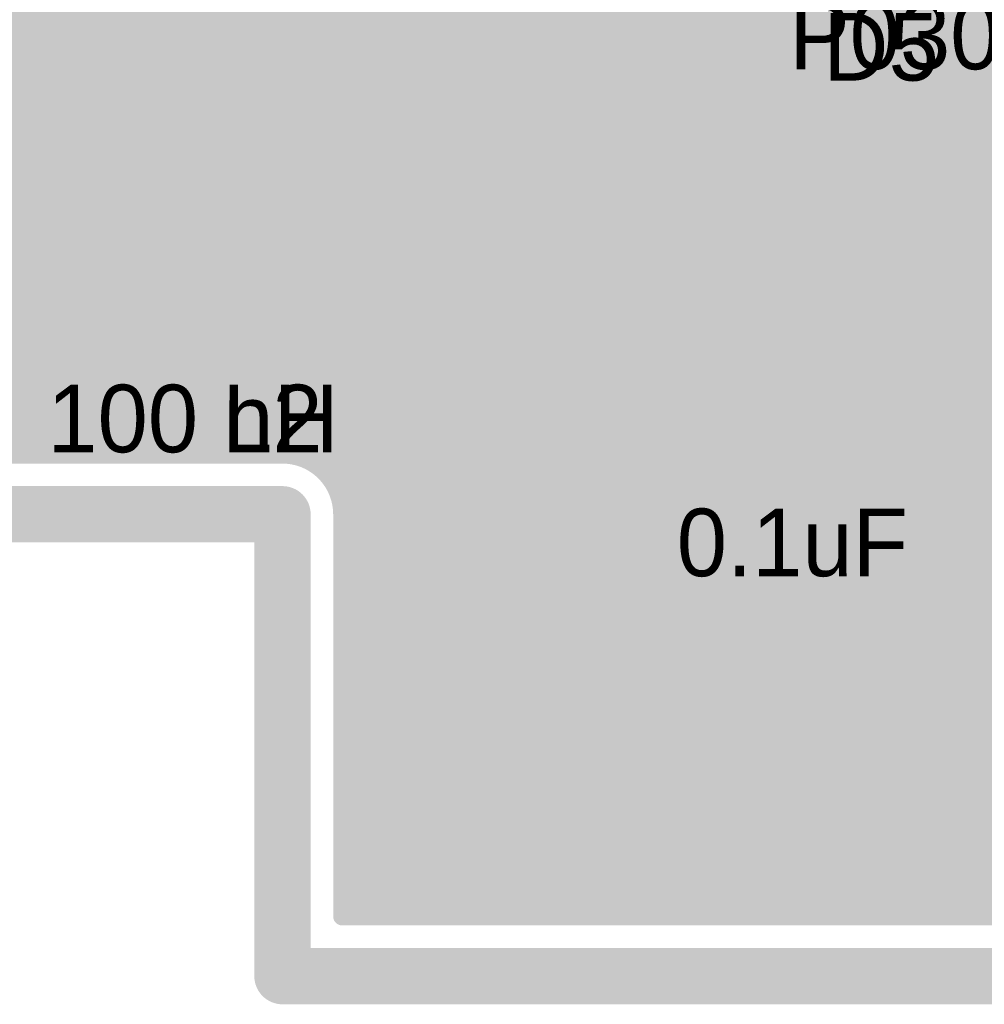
# Model space of a CAD drawing. Extents: x 7.17 to 14.1, y 4 to 11.75.
# Tile 161 of 189: x 11.35 to 11.78, y 5.81 to 6.24. Entities that reach past the tile are written whole.
import ezdxf

# ---------------------------------------------------------------- set-up
doc = ezdxf.new("R2010")
doc.units = 0
doc.layers.get('0').update_dxf_attribs({"linetype": 'CONTINUOUS'})
for name, color, linetype in [('BOTTOMLAYER', 5, 'CONTINUOUS'), ('BOTTOMSOLDER', 6, 'CONTINUOUS'), ('KEEPOUTLAYER', 6, 'CONTINUOUS'), ('MECHANICAL1', 6, 'CONTINUOUS'), ('MECHANICAL3', 76, 'CONTINUOUS'), ('MULTILAYER', 9, 'CONTINUOUS'), ('TOPLAYER', 1, 'CONTINUOUS'), ('TOPOVERLAY', 2, 'CONTINUOUS'), ('TOPPASTE', 8, 'CONTINUOUS'), ('TOPSOLDER', 216, 'CONTINUOUS')]:
    doc.layers.add(name, color=color, linetype=linetype)

# ---------------------------------------------------------------- blocks, each defined once
blk = doc.blocks.new('BRIDGE_50')
at = {"layer": 'MECHANICAL1', "const_width": 0.01}
for points in [[(0.01622, 0.145), (0.09122, 0.145)], [(0.01622, 0.05), (0.01622, 0.145)], [(0.01622, 0.145), (0.23122, 0.145)], [(0.01622, -0.045), (0.01622, 0.145)], [(0.23122, -0.045), (0.23122, 0.145)], [(0.23122, 0.05), (0.23122, 0.145)], [(0.065906, 0.095), (0.065906, 0.125)], [(0.050906, 0.11), (0.080906, 0.11)], [(-0.01378, 0.095), (-0.01378, 0.105)], [(-0.01378, 0.105), (0.006221, 0.105)], [(0.006221, 0.105), (0.01622, 0.105)], [(0.01622, 0.1), (0.01622, 0.105)], [(0.01622, 0.095), (0.01622, 0.105)], [(0.23122, 0.095), (0.23122, 0.105)], [(0.23122, 0.105), (0.251221, 0.105)], [(0.251221, 0.105), (0.261221, 0.105)], [(0.261221, 0.095), (0.261221, 0.105)], [(0.23122, 0.095), (0.23122, 0.1)], [(-0.01378, 0.095), (-0.003779, 0.095)], [(-0.003779, 0.095), (0.01622, 0.095)], [(0.23122, 0.095), (0.241221, 0.095)], [(0.241221, 0.095), (0.261221, 0.095)], [(-0.01378, -0.005), (-0.01378, 0.005)], [(-0.01378, 0.005), (0.006221, 0.005)], [(0.006221, 0.005), (0.01622, 0.005)], [(0.01622, 0), (0.01622, 0.005)], [(0.01622, -0.005), (0.01622, 0.005)], [(0.23122, -0.005), (0.23122, 0.005)], [(0.23122, 0.005), (0.251221, 0.005)], [(0.251221, 0.005), (0.261221, 0.005)], [(0.261221, -0.005), (0.261221, 0.005)], [(0.23122, -0.005), (0.23122, 0)], [(-0.01378, -0.005), (-0.003779, -0.005)], [(-0.003779, -0.005), (0.01622, -0.005)], [(0.23122, -0.005), (0.241221, -0.005)], [(0.241221, -0.005), (0.261221, -0.005)], [(0.050906, -0.02), (0.075906, -0.02)], [(0.01622, -0.045), (0.23122, -0.045)]]:
    blk.add_lwpolyline(points, dxfattribs=at)
at = {"layer": 'MECHANICAL1', "const_width": 0.005}
for points in [[(0.013721, 0.145, 1), (0.018721, 0.145, 1)], [(0.013721, 0.145, 1), (0.018721, 0.145, 1)], [(0.013721, 0.145, 1), (0.018721, 0.145, 1)], [(0.013721, 0.145, 1), (0.018721, 0.145, 1)], [(0.08872, 0.145, 1), (0.09372, 0.145, 1)], [(0.22872, 0.145, 1), (0.23372, 0.145, 1)], [(0.22872, 0.145, 1), (0.23372, 0.145, 1)], [(0.22872, 0.145, 1), (0.23372, 0.145, 1)], [(0.063406, 0.125, 1), (0.068406, 0.125, 1)], [(0.048406, 0.11, 1), (0.053406, 0.11, 1)], [(0.078406, 0.11, 1), (0.083406, 0.11, 1)], [(0.154035, 0.11, 1), (0.159035, 0.11, 1)], [(0.174036, 0.11, 1), (0.179035, 0.11, 1)], [(0.174036, 0.11, 1), (0.179035, 0.11, 1)], [(0.194035, 0.11, 1), (0.199036, 0.11, 1)], [(-0.016279, 0.105, 1), (-0.011279, 0.105, 1)], [(-0.016279, 0.105, 1), (-0.011279, 0.105, 1)], [(0.00372, 0.105, 1), (0.008721, 0.105, 1)], [(0.00372, 0.105, 1), (0.008721, 0.105, 1)], [(0.013721, 0.105, 1), (0.018721, 0.105, 1)], [(0.013721, 0.105, 1), (0.018721, 0.105, 1)], [(0.013721, 0.105, 1), (0.018721, 0.105, 1)], [(0.22872, 0.105, 1), (0.23372, 0.105, 1)], [(0.22872, 0.105, 1), (0.23372, 0.105, 1)], [(0.248721, 0.105, 1), (0.253721, 0.105, 1)], [(0.248721, 0.105, 1), (0.253721, 0.105, 1)], [(0.258721, 0.105, 1), (0.263721, 0.105, 1)], [(0.258721, 0.105, 1), (0.263721, 0.105, 1)], [(0.013721, 0.1, 1), (0.018721, 0.1, 1)], [(0.22872, 0.1, 1), (0.23372, 0.1, 1)], [(-0.016279, 0.095, 1), (-0.011279, 0.095, 1)], [(-0.016279, 0.095, 1), (-0.011279, 0.095, 1)], [(-0.00628, 0.095, 1), (-0.00128, 0.095, 1)], [(-0.00628, 0.095, 1), (-0.00128, 0.095, 1)], [(0.013721, 0.095, 1), (0.018721, 0.095, 1)], [(0.013721, 0.095, 1), (0.018721, 0.095, 1)], [(0.063406, 0.095, 1), (0.068406, 0.095, 1)], [(0.22872, 0.095, 1), (0.23372, 0.095, 1)], [(0.22872, 0.095, 1), (0.23372, 0.095, 1)], [(0.22872, 0.095, 1), (0.23372, 0.095, 1)], [(0.238721, 0.095, 1), (0.243721, 0.095, 1)], [(0.238721, 0.095, 1), (0.243721, 0.095, 1)], [(0.258721, 0.095, 1), (0.263721, 0.095, 1)], [(0.258721, 0.095, 1), (0.263721, 0.095, 1)], [(0.013721, 0.05, 1), (0.018721, 0.05, 1)], [(0.22872, 0.05, 1), (0.23372, 0.05, 1)], [(-0.016279, 0.005, 1), (-0.011279, 0.005, 1)], [(-0.016279, 0.005, 1), (-0.011279, 0.005, 1)], [(0.00372, 0.005, 1), (0.008721, 0.005, 1)], [(0.00372, 0.005, 1), (0.008721, 0.005, 1)], [(0.013721, 0.005, 1), (0.018721, 0.005, 1)], [(0.013721, 0.005, 1), (0.018721, 0.005, 1)], [(0.013721, 0.005, 1), (0.018721, 0.005, 1)], [(0.22872, 0.005, 1), (0.23372, 0.005, 1)], [(0.22872, 0.005, 1), (0.23372, 0.005, 1)], [(0.248721, 0.005, 1), (0.253721, 0.005, 1)], [(0.248721, 0.005, 1), (0.253721, 0.005, 1)], [(0.258721, 0.005, 1), (0.263721, 0.005, 1)], [(0.258721, 0.005, 1), (0.263721, 0.005, 1)], [(0.013721, 0, 1), (0.018721, 0, 1)], [(0.22872, 0, 1), (0.23372, 0, 1)], [(-0.00628, -0.005, 1), (-0.00128, -0.005, 1)], [(-0.00628, -0.005, 1), (-0.00128, -0.005, 1)], [(0.013721, -0.005, 1), (0.018721, -0.005, 1)], [(0.013721, -0.005, 1), (0.018721, -0.005, 1)], [(0.22872, -0.005, 1), (0.23372, -0.005, 1)], [(0.22872, -0.005, 1), (0.23372, -0.005, 1)], [(0.22872, -0.005, 1), (0.23372, -0.005, 1)], [(0.238721, -0.005, 1), (0.243721, -0.005, 1)], [(0.238721, -0.005, 1), (0.243721, -0.005, 1)], [(0.258721, -0.005, 1), (0.263721, -0.005, 1)], [(0.258721, -0.005, 1), (0.263721, -0.005, 1)], [(-0.016279, -0.005, 1), (-0.011279, -0.005, 1)], [(-0.016279, -0.005, 1), (-0.011279, -0.005, 1)], [(0.154035, -0.01, 1), (0.159035, -0.01, 1)], [(0.174036, -0.01, 1), (0.179035, -0.01, 1)], [(0.174036, -0.01, 1), (0.179035, -0.01, 1)], [(0.194035, -0.01, 1), (0.199036, -0.01, 1)], [(0.048406, -0.02, 1), (0.053406, -0.02, 1)], [(0.073406, -0.02, 1), (0.078406, -0.02, 1)], [(0.013721, -0.045, 1), (0.018721, -0.045, 1)], [(0.013721, -0.045, 1), (0.018721, -0.045, 1)], [(0.22872, -0.045, 1), (0.23372, -0.045, 1)], [(0.22872, -0.045, 1), (0.23372, -0.045, 1)]]:
    blk.add_lwpolyline(points, format="xyb", close=True, dxfattribs=at)
at = {"layer": 'MECHANICAL1', "const_width": 0.01}
for points in [[(0.156535, 0.11, -1), (0.176536, 0.11)], [(0.196536, 0.11, -1), (0.176536, 0.11)], [(0.156535, -0.01, -1), (0.176536, -0.01)], [(0.196536, -0.01, -1), (0.176536, -0.01)]]:
    blk.add_lwpolyline(points, format="xyb", dxfattribs=at)
at = {"layer": 'TOPLAYER'}
for points in [[(0.033032, 0.082894), (0.033031, 0.117894), (-0.036969, 0.082894), (-0.036969, 0.117894)], [(0.283031, 0.082894), (0.283031, 0.117894), (0.213031, 0.082894), (0.213031, 0.117894)], [(0.035, -0.0175), (0.035, 0.0175), (-0.035, -0.0175), (-0.035, 0.0175)], [(0.283031, -0.0175), (0.283031, 0.0175), (0.213031, -0.0175), (0.213031, 0.0175)]]:
    blk.add_solid(points, dxfattribs=at)
at = {"layer": 'TOPOVERLAY', "const_width": 0.01}
for points in [[(-0.05378, 0.16), (0.156221, 0.16)], [(-0.05378, -0.06), (-0.05378, 0.16)], [(0.156221, 0.16), (0.301221, 0.16)], [(0.301221, -0.06), (0.301221, 0.16)], [(0.065906, 0.095), (0.065906, 0.125)], [(0.050906, 0.11), (0.080906, 0.11)], [(0.050905, -0.02), (0.075906, -0.02)], [(-0.05378, -0.06), (0.301221, -0.06)]]:
    blk.add_lwpolyline(points, dxfattribs=at)
at = {"layer": 'TOPOVERLAY', "const_width": 0.005}
for points in [[(-0.05628, 0.16, 1), (-0.051279, 0.16, 1)], [(-0.05628, 0.16, 1), (-0.051279, 0.16, 1)], [(0.153721, 0.16, 1), (0.15872, 0.16, 1)], [(0.153721, 0.16, 1), (0.15872, 0.16, 1)], [(0.29872, 0.16, 1), (0.303721, 0.16, 1)], [(0.29872, 0.16, 1), (0.303721, 0.16, 1)], [(0.063406, 0.125, 1), (0.068406, 0.125, 1)], [(0.048406, 0.11, 1), (0.053406, 0.11, 1)], [(0.078406, 0.11, 1), (0.083406, 0.11, 1)], [(0.154035, 0.11, 1), (0.159035, 0.11, 1)], [(0.174036, 0.11, 1), (0.179035, 0.11, 1)], [(0.174036, 0.11, 1), (0.179035, 0.11, 1)], [(0.194035, 0.11, 1), (0.199036, 0.11, 1)], [(0.063406, 0.095, 1), (0.068406, 0.095, 1)], [(0.154035, -0.01, 1), (0.159035, -0.01, 1)], [(0.174036, -0.01, 1), (0.179035, -0.01, 1)], [(0.174036, -0.01, 1), (0.179035, -0.01, 1)], [(0.194035, -0.01, 1), (0.199036, -0.01, 1)], [(0.048405, -0.02, 1), (0.053406, -0.02, 1)], [(0.073405, -0.02, 1), (0.078406, -0.02, 1)], [(-0.05628, -0.06, 1), (-0.051279, -0.06, 1)], [(-0.05628, -0.06, 1), (-0.051279, -0.06, 1)], [(0.29872, -0.06, 1), (0.303721, -0.06, 1)], [(0.29872, -0.06, 1), (0.303721, -0.06, 1)]]:
    blk.add_lwpolyline(points, format="xyb", close=True, dxfattribs=at)
at = {"layer": 'TOPOVERLAY', "const_width": 0.01}
for points in [[(0.156535, 0.11, -1), (0.176536, 0.11)], [(0.196536, 0.11, -1), (0.176536, 0.11)], [(0.156535, -0.01, -1), (0.176536, -0.01)], [(0.196536, -0.01, -1), (0.176536, -0.01)]]:
    blk.add_lwpolyline(points, format="xyb", dxfattribs=at)
at = {"layer": 'TOPPASTE'}
for points in [[(0.033032, 0.082894), (0.033031, 0.117894), (-0.036969, 0.082894), (-0.036969, 0.117894)], [(0.283031, 0.082894), (0.283031, 0.117894), (0.213031, 0.082894), (0.213031, 0.117894)], [(0.035, -0.0175), (0.035, 0.0175), (-0.035, -0.0175), (-0.035, 0.0175)], [(0.283031, -0.0175), (0.283031, 0.0175), (0.213031, -0.0175), (0.213031, 0.0175)]]:
    blk.add_solid(points, dxfattribs=at)
at = {"layer": 'TOPSOLDER'}
for points in [[(0.037032, 0.078894), (0.037031, 0.121894), (-0.040969, 0.078894), (-0.040969, 0.121894)], [(0.287031, 0.078894), (0.287031, 0.121894), (0.209031, 0.078894), (0.209031, 0.121894)], [(0.039, -0.0215), (0.039, 0.0215), (-0.039, -0.0215), (-0.039, 0.0215)], [(0.287031, -0.0215), (0.287031, 0.0215), (0.209031, -0.0215), (0.209031, 0.0215)]]:
    blk.add_solid(points, dxfattribs=at)
blk = doc.blocks.new('TRANSORB_1_132')
at = {"layer": 'MECHANICAL1', "const_width": 0.01}
for points in [[(0.0825, 0.07), (-0.0025, 0.07)], [(-0.0025, -0.07), (-0.0025, 0.07)], [(0.1675, 0.07), (-0.0025, 0.07)], [(0.1675, -0.07), (0.1675, 0.07)], [(-0.0025, 0.04), (-0.0175, 0.04)], [(-0.0175, 0), (-0.0175, 0.04)], [(0.1825, 0.04), (0.1675, 0.04)], [(0.1825, 0), (0.1825, 0.04)], [(-0.0175, -0.04), (-0.0175, 0)], [(0.1825, -0.04), (0.1825, 0)], [(-0.0025, -0.04), (-0.0175, -0.04)], [(0.1825, -0.04), (0.1675, -0.04)], [(0.1675, -0.07), (-0.0025, -0.07)]]:
    blk.add_lwpolyline(points, dxfattribs=at)
at = {"layer": 'MECHANICAL1', "const_width": 0.005}
for points in [[(-0.005, 0.07, 1), (0, 0.07, 1)], [(-0.005, 0.07, 1), (0, 0.07, 1)], [(-0.005, 0.07, 1), (0, 0.07, 1)], [(0.08, 0.07, 1), (0.085, 0.07, 1)], [(0.165, 0.07, 1), (0.17, 0.07, 1)], [(0.165, 0.07, 1), (0.17, 0.07, 1)], [(-0.02, 0.04, 1), (-0.015, 0.04, 1)], [(-0.02, 0.04, 1), (-0.015, 0.04, 1)], [(-0.005, 0.04, 1), (0, 0.04, 1)], [(0.165, 0.04, 1), (0.17, 0.04, 1)], [(0.18, 0.04, 1), (0.185, 0.04, 1)], [(0.18, 0.04, 1), (0.185, 0.04, 1)], [(-0.02, 0, 1), (-0.015, 0, 1)], [(-0.02, 0, 1), (-0.015, 0, 1)], [(0.18, 0, 1), (0.185, 0, 1)], [(0.18, 0, 1), (0.185, 0, 1)], [(-0.02, -0.04, 1), (-0.015, -0.04, 1)], [(-0.02, -0.04, 1), (-0.015, -0.04, 1)], [(-0.005, -0.04, 1), (0, -0.04, 1)], [(0.165, -0.04, 1), (0.17, -0.04, 1)], [(0.18, -0.04, 1), (0.185, -0.04, 1)], [(0.18, -0.04, 1), (0.185, -0.04, 1)], [(-0.005, -0.07, 1), (0, -0.07, 1)], [(-0.005, -0.07, 1), (0, -0.07, 1)], [(0.165, -0.07, 1), (0.17, -0.07, 1)], [(0.165, -0.07, 1), (0.17, -0.07, 1)]]:
    blk.add_lwpolyline(points, format="xyb", close=True, dxfattribs=at)
at = {"layer": 'TOPLAYER'}
for points in [[(-0.0395, -0.055118), (0.0395, -0.055118), (-0.0395, 0.055118), (0.0395, 0.055118)], [(0.1185, -0.055118), (0.1975, -0.055118), (0.1185, 0.055118), (0.1975, 0.055118)]]:
    blk.add_solid(points, dxfattribs=at)
at = {"layer": 'TOPOVERLAY', "const_width": 0.01}
for points in [[(0.0775, 0.0825), (-0.05, 0.0825)], [(-0.05, -0.0825), (-0.05, 0.0825)], [(0.2075, 0.0825), (0.0775, 0.0825)], [(0.2075, -0.0825), (0.2075, 0.0825)], [(0.2075, -0.0825), (-0.05, -0.0825)]]:
    blk.add_lwpolyline(points, dxfattribs=at)
at = {"layer": 'TOPOVERLAY', "const_width": 0.005}
for points in [[(-0.0525, 0.0825, 1), (-0.0475, 0.0825, 1)], [(-0.0525, 0.0825, 1), (-0.0475, 0.0825, 1)], [(0.075, 0.0825, 1), (0.08, 0.0825, 1)], [(0.075, 0.0825, 1), (0.08, 0.0825, 1)], [(0.205, 0.0825, 1), (0.21, 0.0825, 1)], [(0.205, 0.0825, 1), (0.21, 0.0825, 1)], [(-0.0525, -0.0825, 1), (-0.0475, -0.0825, 1)], [(-0.0525, -0.0825, 1), (-0.0475, -0.0825, 1)], [(0.205, -0.0825, 1), (0.21, -0.0825, 1)], [(0.205, -0.0825, 1), (0.21, -0.0825, 1)]]:
    blk.add_lwpolyline(points, format="xyb", close=True, dxfattribs=at)
at = {"layer": 'TOPPASTE'}
for points in [[(-0.0395, -0.055118), (0.0395, -0.055118), (-0.0395, 0.055118), (0.0395, 0.055118)], [(0.1185, -0.055118), (0.1975, -0.055118), (0.1185, 0.055118), (0.1975, 0.055118)]]:
    blk.add_solid(points, dxfattribs=at)
at = {"layer": 'TOPSOLDER'}
for points in [[(-0.0435, -0.059118), (0.0435, -0.059118), (-0.0435, 0.059118), (0.0435, 0.059118)], [(0.1145, -0.059118), (0.2015, -0.059118), (0.1145, 0.059118), (0.2015, 0.059118)]]:
    blk.add_solid(points, dxfattribs=at)
blk = doc.blocks.new('0603_153')
at = {"layer": 'MECHANICAL1', "const_width": 0.01}
for points in [[(-0.000531, -0.014252), (-0.000531, 0.015748)], [(-0.000531, 0.015748), (0.059468, 0.015748)], [(0.059468, -0.014252), (0.059468, 0.015748)], [(-0.000531, -0.014252), (0.059468, -0.014252)]]:
    blk.add_lwpolyline(points, dxfattribs=at)
at = {"layer": 'MECHANICAL1', "const_width": 0.005}
for points in [[(-0.003031, 0.015748, 1), (0.001969, 0.015748, 1)], [(-0.003031, 0.015748, 1), (0.001969, 0.015748, 1)], [(0.056968, 0.015748, 1), (0.061968, 0.015748, 1)], [(0.056968, 0.015748, 1), (0.061968, 0.015748, 1)], [(-0.003031, -0.014252, 1), (0.001969, -0.014252, 1)], [(-0.003031, -0.014252, 1), (0.001969, -0.014252, 1)], [(0.056968, -0.014252, 1), (0.061968, -0.014252, 1)], [(0.056968, -0.014252, 1), (0.061968, -0.014252, 1)]]:
    blk.add_lwpolyline(points, format="xyb", close=True, dxfattribs=at)
at = {"layer": 'TOPLAYER'}
for points in [[(-0.015, -0.015), (0.015, -0.015), (-0.015, 0.015), (0.015, 0.015)], [(0.045, -0.015), (0.075, -0.015), (0.045, 0.015), (0.075, 0.015)]]:
    blk.add_solid(points, dxfattribs=at)
at = {"layer": 'TOPOVERLAY', "const_width": 0.01}
for points in [[(-0.03, 0), (-0.03, 0.03)], [(-0.03, 0.03), (0.09, 0.03)], [(0.09, -0.03), (0.09, 0.03)], [(-0.03, -0.03), (-0.03, 0)], [(-0.03, -0.03), (0.09, -0.03)]]:
    blk.add_lwpolyline(points, dxfattribs=at)
at = {"layer": 'TOPOVERLAY', "const_width": 0.005}
for points in [[(-0.0325, 0.03, 1), (-0.0275, 0.03, 1)], [(-0.0325, 0.03, 1), (-0.0275, 0.03, 1)], [(0.0875, 0.03, 1), (0.0925, 0.03, 1)], [(0.0875, 0.03, 1), (0.0925, 0.03, 1)], [(-0.0325, 0, 1), (-0.0275, 0, 1)], [(-0.0325, 0, 1), (-0.0275, 0, 1)], [(-0.0325, -0.03, 1), (-0.0275, -0.03, 1)], [(-0.0325, -0.03, 1), (-0.0275, -0.03, 1)], [(0.0875, -0.03, 1), (0.0925, -0.03, 1)], [(0.0875, -0.03, 1), (0.0925, -0.03, 1)]]:
    blk.add_lwpolyline(points, format="xyb", close=True, dxfattribs=at)
at = {"layer": 'TOPPASTE'}
for points in [[(-0.015, -0.015), (0.015, -0.015), (-0.015, 0.015), (0.015, 0.015)], [(0.045, -0.015), (0.075, -0.015), (0.045, 0.015), (0.075, 0.015)]]:
    blk.add_solid(points, dxfattribs=at)
at = {"layer": 'TOPSOLDER'}
for points in [[(-0.019, -0.019), (0.019, -0.019), (-0.019, 0.019), (0.019, 0.019)], [(0.041, -0.019), (0.079, -0.019), (0.041, 0.019), (0.079, 0.019)]]:
    blk.add_solid(points, dxfattribs=at)
blk = doc.blocks.new('0603_155')
at = {"layer": 'MECHANICAL1', "const_width": 0.01}
for points in [[(-0.000531, -0.014252), (-0.000531, 0.015748)], [(-0.000531, 0.015748), (0.059468, 0.015748)], [(0.059468, -0.014252), (0.059468, 0.015748)], [(-0.000531, -0.014252), (0.059468, -0.014252)]]:
    blk.add_lwpolyline(points, dxfattribs=at)
at = {"layer": 'MECHANICAL1', "const_width": 0.005}
for points in [[(-0.003031, 0.015748, 1), (0.001969, 0.015748, 1)], [(-0.003031, 0.015748, 1), (0.001969, 0.015748, 1)], [(0.056968, 0.015748, 1), (0.061968, 0.015748, 1)], [(0.056968, 0.015748, 1), (0.061968, 0.015748, 1)], [(-0.003031, -0.014252, 1), (0.001969, -0.014252, 1)], [(-0.003031, -0.014252, 1), (0.001969, -0.014252, 1)], [(0.056968, -0.014252, 1), (0.061968, -0.014252, 1)], [(0.056968, -0.014252, 1), (0.061968, -0.014252, 1)]]:
    blk.add_lwpolyline(points, format="xyb", close=True, dxfattribs=at)
at = {"layer": 'TOPLAYER'}
for points in [[(-0.015, -0.015), (0.015, -0.015), (-0.015, 0.015), (0.015, 0.015)], [(0.045, -0.015), (0.075, -0.015), (0.045, 0.015), (0.075, 0.015)]]:
    blk.add_solid(points, dxfattribs=at)
at = {"layer": 'TOPOVERLAY', "const_width": 0.01}
for points in [[(-0.03, 0), (-0.03, 0.03)], [(-0.03, 0.03), (0.09, 0.03)], [(0.09, -0.03), (0.09, 0.03)], [(-0.03, -0.03), (-0.03, 0)], [(-0.03, -0.03), (0.09, -0.03)]]:
    blk.add_lwpolyline(points, dxfattribs=at)
at = {"layer": 'TOPOVERLAY', "const_width": 0.005}
for points in [[(-0.0325, 0.03, 1), (-0.0275, 0.03, 1)], [(-0.0325, 0.03, 1), (-0.0275, 0.03, 1)], [(0.0875, 0.03, 1), (0.0925, 0.03, 1)], [(0.0875, 0.03, 1), (0.0925, 0.03, 1)], [(-0.0325, 0, 1), (-0.0275, 0, 1)], [(-0.0325, 0, 1), (-0.0275, 0, 1)], [(-0.0325, -0.03, 1), (-0.0275, -0.03, 1)], [(-0.0325, -0.03, 1), (-0.0275, -0.03, 1)], [(0.0875, -0.03, 1), (0.0925, -0.03, 1)], [(0.0875, -0.03, 1), (0.0925, -0.03, 1)]]:
    blk.add_lwpolyline(points, format="xyb", close=True, dxfattribs=at)
at = {"layer": 'TOPPASTE'}
for points in [[(-0.015, -0.015), (0.015, -0.015), (-0.015, 0.015), (0.015, 0.015)], [(0.045, -0.015), (0.075, -0.015), (0.045, 0.015), (0.075, 0.015)]]:
    blk.add_solid(points, dxfattribs=at)
at = {"layer": 'TOPSOLDER'}
for points in [[(-0.019, -0.019), (0.019, -0.019), (-0.019, 0.019), (0.019, 0.019)], [(0.041, -0.019), (0.079, -0.019), (0.041, 0.019), (0.079, 0.019)]]:
    blk.add_solid(points, dxfattribs=at)

msp = doc.modelspace()

# ---------------------------------------------------------------- linework, layer by layer
at = {"layer": 'BOTTOMLAYER', "const_width": 0.008}
for points in [[(9.972641, 7.789904), (11.916045, 5.8465)], [(9.979712, 7.789904), (11.923116, 5.8465)], [(9.986783, 7.789904), (11.930187, 5.8465)], [(9.993854, 7.789904), (11.937258, 5.8465)], [(10.024136, 7.766693), (11.944329, 5.8465)], [(10.032996, 7.764904), (11.951401, 5.8465)], [(10.040068, 7.764904), (11.958472, 5.8465)], [(10.047139, 7.764904), (11.965543, 5.8465)], [(10.05421, 7.764904), (11.972614, 5.8465)], [(10.061281, 7.764904), (11.979685, 5.8465)], [(10.068352, 7.764904), (11.986756, 5.8465)], [(10.075423, 7.764904), (11.993827, 5.8465)], [(10.082494, 7.764904), (12.000898, 5.8465)], [(10.089565, 7.764904), (12.007969, 5.8465)], [(10.096636, 7.764904), (12.01504, 5.8465)], [(10.103708, 7.764904), (12.022111, 5.8465)], [(10.110779, 7.764904), (12.029183, 5.8465)], [(10.11785, 7.764904), (12.036254, 5.8465)], [(10.124921, 7.764904), (12.043325, 5.8465)], [(10.131992, 7.764904), (12.050396, 5.8465)], [(10.139063, 7.764904), (12.057467, 5.8465)], [(10.146134, 7.764904), (12.064538, 5.8465)], [(10.153205, 7.764904), (12.071609, 5.8465)], [(10.160276, 7.764904), (12.07868, 5.8465)], [(10.167347, 7.764904), (12.085751, 5.8465)], [(10.174418, 7.764904), (12.092823, 5.8465)], [(10.634389, 7.121085), (11.908974, 5.8465)], [(11.199255, 6.0515), (12.263404, 7.115649)], [(10.636336, 7.112067), (11.901903, 5.8465)], [(11.206326, 6.0515), (12.263404, 7.108578)], [(10.636049, 7.105283), (11.894832, 5.8465)], [(10.634644, 7.099617), (11.887761, 5.8465)], [(11.213397, 6.0515), (12.263404, 7.101507)], [(10.632457, 7.094733), (11.88069, 5.8465)], [(11.220468, 6.0515), (12.263404, 7.094436)], [(10.488696, 7.09), (11.732196, 5.8465)], [(10.495767, 7.09), (11.739268, 5.8465)], [(10.502839, 7.09), (11.746339, 5.8465)], [(10.50991, 7.09), (11.75341, 5.8465)], [(10.516981, 7.09), (11.760481, 5.8465)], [(10.524052, 7.09), (11.767552, 5.8465)], [(10.531123, 7.09), (11.774623, 5.8465)], [(10.538194, 7.09), (11.781694, 5.8465)], [(10.545265, 7.09), (11.788765, 5.8465)], [(10.552336, 7.09), (11.795836, 5.8465)], [(10.559407, 7.09), (11.802907, 5.8465)], [(10.566479, 7.09), (11.809978, 5.8465)], [(10.57355, 7.09), (11.81705, 5.8465)], [(10.629632, 7.090486), (11.873618, 5.8465)], [(10.483757, 7.087869), (11.725125, 5.8465)], [(10.585186, 7.085435), (11.824121, 5.8465)], [(10.62623, 7.086817), (11.866547, 5.8465)], [(11.227539, 6.0515), (12.263404, 7.087365)], [(10.476686, 7.080798), (11.710983, 5.8465)], [(10.480221, 7.084333), (11.718054, 5.8465)], [(10.617692, 7.081213), (11.852405, 5.8465)], [(10.622262, 7.083714), (11.859476, 5.8465)], [(11.23461, 6.0515), (12.263404, 7.080294)], [(10.47315, 7.077262), (11.703912, 5.8465)], [(10.598543, 7.079149), (11.831192, 5.8465)], [(10.606235, 7.078528), (11.838263, 5.8465)], [(10.612423, 7.079411), (11.845334, 5.8465)], [(10.469615, 7.073726), (11.696841, 5.8465)], [(11.241681, 6.0515), (12.263404, 7.073223)], [(10.466079, 7.070191), (11.68977, 5.8465)], [(10.459008, 7.06312), (11.470638, 6.05149)], [(10.462544, 7.066655), (11.479495, 6.049703)], [(11.248753, 6.0515), (12.263404, 7.066152)], [(10.455472, 7.059584), (11.463556, 6.0515)], [(11.255824, 6.0515), (12.263404, 7.05908)], [(10.451937, 7.056049), (11.456485, 6.0515)], [(10.448401, 7.052513), (11.449414, 6.0515)], [(11.262895, 6.0515), (12.263404, 7.052009)], [(10.44133, 7.045442), (11.435272, 6.0515)], [(10.444866, 7.048978), (11.442343, 6.0515)], [(10.437795, 7.041906), (11.428201, 6.0515)], [(11.269966, 6.0515), (12.263404, 7.044938)], [(10.434259, 7.038371), (11.42113, 6.0515)], [(11.277037, 6.0515), (12.263404, 7.037867)], [(10.430723, 7.034835), (11.414059, 6.0515)], [(10.423652, 7.027764), (11.399917, 6.0515)], [(10.427188, 7.0313), (11.406988, 6.0515)], [(11.284108, 6.0515), (12.263404, 7.030796)], [(10.420117, 7.024229), (11.392845, 6.0515)], [(11.291179, 6.0515), (12.263404, 7.023725)], [(10.416581, 7.020693), (11.385774, 6.0515)], [(10.413046, 7.017158), (11.378703, 6.0515)], [(11.29825, 6.0515), (12.263404, 7.016654)], [(10.40951, 7.013622), (11.371632, 6.0515)], [(10.402439, 7.006551), (11.35749, 6.0515)], [(10.405975, 7.010086), (11.364561, 6.0515)], [(11.305321, 6.0515), (12.263404, 7.009583)], [(10.398904, 7.003015), (11.350419, 6.0515)], [(11.312392, 6.0515), (12.263404, 7.002512)], [(11.319463, 6.0515), (12.263404, 6.99544)], [(11.326535, 6.0515), (12.263404, 6.988369)], [(11.333606, 6.0515), (12.263404, 6.981298)], [(11.340677, 6.0515), (12.263404, 6.974227)], [(11.496404, 5.980952), (12.263404, 6.747952)], [(11.496404, 5.973881), (12.263404, 6.740881)], [(11.496404, 5.96681), (12.263404, 6.73381)], [(11.496404, 5.959739), (12.263404, 6.726739)], [(11.496404, 5.952668), (12.263404, 6.719668)], [(11.496404, 5.945596), (12.263404, 6.712597)], [(11.496404, 5.938525), (12.263404, 6.705525)], [(11.496404, 5.931454), (12.263404, 6.698454)], [(11.496404, 5.924383), (12.263404, 6.691383)], [(11.496404, 5.917312), (12.263404, 6.684312)], [(11.496404, 5.910241), (12.263404, 6.677241)], [(11.496404, 5.90317), (12.263404, 6.67017)], [(11.496404, 5.896099), (12.263404, 6.663099)], [(11.496404, 5.889028), (12.263404, 6.656028)], [(11.496404, 5.881957), (12.263404, 6.648957)], [(11.496404, 5.874886), (12.263404, 6.641885)], [(11.496404, 5.867814), (12.263404, 6.634814)], [(11.496404, 5.860743), (12.263404, 6.627743)], [(11.347748, 6.0515), (11.916227, 6.619979)], [(11.496404, 5.853672), (12.263404, 6.620672)], [(11.496404, 5.846601), (12.263404, 6.613601)], [(11.156828, 6.0515), (11.715727, 6.610399)], [(11.163899, 6.0515), (11.720741, 6.608342)], [(11.192184, 6.0515), (11.749004, 6.60832)], [(11.17097, 6.0515), (11.726316, 6.606846)], [(11.178042, 6.0515), (11.732602, 6.60606)], [(11.185113, 6.0515), (11.739897, 6.606284)], [(11.354819, 6.0515), (11.910868, 6.607549)], [(11.503374, 5.8465), (12.263404, 6.60653)], [(11.510445, 5.8465), (12.263404, 6.599459)], [(11.36189, 6.0515), (11.908352, 6.597962)], [(11.517516, 5.8465), (12.263404, 6.592388)], [(11.368961, 6.0515), (11.907195, 6.589734)], [(11.376032, 6.0515), (11.906906, 6.582374)], [(11.524587, 5.8465), (12.263404, 6.585317)], [(11.531658, 5.8465), (12.263404, 6.578246)], [(11.383103, 6.0515), (11.907251, 6.575648)], [(11.390175, 6.0515), (11.908095, 6.569421)], [(11.53873, 5.8465), (12.263404, 6.571174)], [(11.397246, 6.0515), (11.909353, 6.563607)], [(11.545801, 5.8465), (12.263404, 6.564103)], [(11.404317, 6.0515), (11.910968, 6.558151)], [(11.552872, 5.8465), (12.263404, 6.557032)], [(11.411388, 6.0515), (11.912899, 6.553011)], [(11.418459, 6.0515), (11.915118, 6.548159)], [(11.559943, 5.8465), (12.263404, 6.549961)], [(11.42553, 6.0515), (11.917603, 6.543573)], [(11.567014, 5.8465), (12.263404, 6.54289)], [(11.432601, 6.0515), (11.920338, 6.539237)], [(11.439672, 6.0515), (11.923313, 6.535141)], [(11.574085, 5.8465), (12.263404, 6.535819)], [(11.446743, 6.0515), (11.92652, 6.531277)], [(11.453814, 6.0515), (11.929955, 6.527641)], [(11.581156, 5.8465), (12.263404, 6.528748)], [(11.460885, 6.0515), (11.933617, 6.524232)], [(11.467957, 6.0515), (11.937508, 6.521051)], [(11.588227, 5.8465), (12.263404, 6.521677)], [(11.474607, 6.051079), (11.941632, 6.518104)], [(11.480071, 6.049472), (11.945996, 6.515397)], [(11.484673, 6.047003), (11.950612, 6.512942)], [(11.496404, 5.988023), (12.023732, 6.515351)], [(11.595298, 5.8465), (12.263404, 6.514606)], [(11.488561, 6.04382), (11.955497, 6.510756)], [(11.491775, 6.039963), (11.960672, 6.50886)], [(11.496404, 5.995094), (12.010698, 6.509389)], [(11.602369, 5.8465), (12.263404, 6.507535)], [(11.494279, 6.035396), (11.966167, 6.507284)], [(11.495932, 6.029978), (11.972025, 6.506071)], [(11.496404, 6.002165), (12.000896, 6.506657)], [(11.496404, 6.009236), (11.992543, 6.505375)], [(11.496404, 6.023379), (11.978305, 6.50528)], [(11.496404, 6.016307), (11.985097, 6.505)], [(11.60944, 5.8465), (12.263404, 6.500464)], [(11.616512, 5.8465), (12.263404, 6.493392)], [(11.623583, 5.8465), (12.263404, 6.486321)], [(11.630654, 5.8465), (12.263404, 6.47925)], [(11.561209, 6.470038), (12.184747, 5.8465)], [(11.637725, 5.8465), (12.263404, 6.472179)], [(11.55775, 6.466425), (12.177676, 5.8465)], [(11.644796, 5.8465), (12.263404, 6.465108)], [(11.549926, 6.460107), (12.163533, 5.8465)], [(11.553991, 6.463114), (12.170605, 5.8465)], [(11.489799, 6.456595), (12.099894, 5.8465)], [(11.545545, 6.457418), (12.156462, 5.8465)], [(11.651867, 5.8465), (12.263404, 6.458037)], [(11.501388, 6.452077), (12.106965, 5.8465)], [(11.530226, 6.451524), (12.135249, 5.8465)], [(11.535735, 6.453086), (12.14232, 5.8465)], [(11.540825, 6.455067), (12.149391, 5.8465)], [(11.510148, 6.450388), (12.114036, 5.8465)], [(11.517603, 6.450004), (12.121107, 5.8465)], [(11.524222, 6.450456), (12.128178, 5.8465)], [(11.658938, 5.8465), (12.052862, 6.240424)], [(11.666009, 5.8465), (12.046847, 6.227338)], [(11.67308, 5.8465), (12.044939, 6.218359)], [(11.680151, 5.8465), (12.044542, 6.21089)], [(11.687223, 5.8465), (12.045058, 6.204335)], [(11.694294, 5.8465), (12.046232, 6.198439)], [(11.701365, 5.8465), (12.047929, 6.193064)], [(11.708436, 5.8465), (12.050067, 6.188131)], [(11.715507, 5.8465), (12.052596, 6.183589)], [(11.722578, 5.8465), (12.055485, 6.179407)], [(11.729649, 5.8465), (12.058715, 6.175566)], [(11.73672, 5.8465), (12.062278, 6.172057)], [(11.743791, 5.8465), (12.066173, 6.168882)], [(11.750863, 5.8465), (12.070413, 6.16605)], [(11.757934, 5.8465), (12.075016, 6.163582)], [(11.765005, 5.8465), (12.044534, 6.126029)], [(11.772076, 5.8465), (12.044534, 6.118958)], [(11.779147, 5.8465), (12.044534, 6.111887)], [(11.109904, 6.0515), (11.469904, 6.0515)], [(11.494607, 6.034591), (11.682699, 5.8465)], [(11.496394, 6.025734), (11.675628, 5.8465)], [(11.496404, 5.8465), (11.496404, 6.025)], [(11.496404, 6.018652), (11.668556, 5.8465)], [(11.496404, 6.011581), (11.661485, 5.8465)], [(11.496404, 6.00451), (11.654414, 5.8465)], [(11.496404, 5.997439), (11.647343, 5.8465)], [(11.496404, 5.990368), (11.640272, 5.8465)], [(11.496404, 5.983297), (11.633201, 5.8465)], [(11.496404, 5.976226), (11.62613, 5.8465)], [(11.496404, 5.969155), (11.619059, 5.8465)], [(11.496404, 5.962084), (11.611988, 5.8465)], [(11.496404, 5.955013), (11.604917, 5.8465)], [(11.496404, 5.947941), (11.597846, 5.8465)], [(11.496404, 5.94087), (11.590774, 5.8465)], [(11.496404, 5.933799), (11.583703, 5.8465)], [(11.496404, 5.926728), (11.576632, 5.8465)], [(11.496404, 5.919657), (11.569561, 5.8465)], [(11.496404, 5.912586), (11.56249, 5.8465)], [(11.496404, 5.905515), (11.555419, 5.8465)], [(11.496404, 5.898444), (11.548348, 5.8465)], [(11.496404, 5.891373), (11.541277, 5.8465)], [(11.496404, 5.884302), (11.534206, 5.8465)], [(11.496404, 5.87723), (11.527135, 5.8465)], [(11.496404, 5.870159), (11.520063, 5.8465)], [(11.496404, 5.863088), (11.512992, 5.8465)], [(11.496404, 5.856017), (11.505921, 5.8465)], [(11.496404, 5.848946), (11.49885, 5.8465)], [(11.496404, 5.8465), (12.263404, 5.8465)]]:
    msp.add_lwpolyline(points, dxfattribs=at)
at = {"layer": 'BOTTOMLAYER', "const_width": 0.004}
for points in [[(11.348419, 6.0515, 1), (11.352419, 6.0515, 1)], [(11.352819, 6.0515, 1), (11.356819, 6.0515, 1)], [(11.35549, 6.0515, 1), (11.35949, 6.0515, 1)], [(11.35989, 6.0515, 1), (11.36389, 6.0515, 1)], [(11.362561, 6.0515, 1), (11.366561, 6.0515, 1)], [(11.366961, 6.0515, 1), (11.370961, 6.0515, 1)], [(11.369632, 6.0515, 1), (11.373632, 6.0515, 1)], [(11.374032, 6.0515, 1), (11.378032, 6.0515, 1)], [(11.376703, 6.0515, 1), (11.380703, 6.0515, 1)], [(11.381103, 6.0515, 1), (11.385103, 6.0515, 1)], [(11.383774, 6.0515, 1), (11.387774, 6.0515, 1)], [(11.388174, 6.0515, 1), (11.392174, 6.0515, 1)], [(11.390845, 6.0515, 1), (11.394846, 6.0515, 1)], [(11.395246, 6.0515, 1), (11.399246, 6.0515, 1)], [(11.397917, 6.0515, 1), (11.401917, 6.0515, 1)], [(11.402317, 6.0515, 1), (11.406317, 6.0515, 1)], [(11.404988, 6.0515, 1), (11.408988, 6.0515, 1)], [(11.409388, 6.0515, 1), (11.413388, 6.0515, 1)], [(11.412059, 6.0515, 1), (11.416059, 6.0515, 1)], [(11.416459, 6.0515, 1), (11.420459, 6.0515, 1)], [(11.41913, 6.0515, 1), (11.42313, 6.0515, 1)], [(11.42353, 6.0515, 1), (11.42753, 6.0515, 1)], [(11.426201, 6.0515, 1), (11.430201, 6.0515, 1)], [(11.430601, 6.0515, 1), (11.434601, 6.0515, 1)], [(11.433272, 6.0515, 1), (11.437272, 6.0515, 1)], [(11.437672, 6.0515, 1), (11.441672, 6.0515, 1)], [(11.440343, 6.0515, 1), (11.444343, 6.0515, 1)], [(11.444743, 6.0515, 1), (11.448743, 6.0515, 1)], [(11.447414, 6.0515, 1), (11.451414, 6.0515, 1)], [(11.451814, 6.0515, 1), (11.455814, 6.0515, 1)], [(11.454485, 6.0515, 1), (11.458485, 6.0515, 1)], [(11.458885, 6.0515, 1), (11.462886, 6.0515, 1)], [(11.461557, 6.0515, 1), (11.465556, 6.0515, 1)], [(11.465957, 6.0515, 1), (11.469957, 6.0515, 1)], [(11.467904, 6.0515, 1), (11.471904, 6.0515, 1)], [(11.467904, 6.0515, 1), (11.471904, 6.0515, 1)], [(11.467904, 6.0515, 1), (11.471904, 6.0515, 1)], [(11.468638, 6.05149, 1), (11.472638, 6.05149, 1)], [(11.472607, 6.051079, 1), (11.476607, 6.051079, 1)], [(11.477495, 6.049703, 1), (11.481495, 6.049703, 1)], [(11.478071, 6.049472, 1), (11.482071, 6.049472, 1)], [(11.482673, 6.047003, 1), (11.486673, 6.047003, 1)], [(11.486561, 6.04382, 1), (11.490561, 6.04382, 1)], [(11.489775, 6.039963, 1), (11.493775, 6.039963, 1)], [(11.49228, 6.035396, 1), (11.496279, 6.035396, 1)], [(11.492607, 6.034591, 1), (11.496607, 6.034591, 1)], [(11.493932, 6.029978, 1), (11.497932, 6.029978, 1)], [(11.494394, 6.025734, 1), (11.498394, 6.025734, 1)], [(11.494404, 6.025, 1), (11.498404, 6.025, 1)], [(11.494404, 6.025, 1), (11.498404, 6.025, 1)], [(11.494404, 6.025, 1), (11.498404, 6.025, 1)], [(11.494404, 6.023379, 1), (11.498404, 6.023379, 1)], [(11.494404, 6.018652, 1), (11.498404, 6.018652, 1)], [(11.494404, 6.016307, 1), (11.498404, 6.016307, 1)], [(11.494404, 6.011581, 1), (11.498404, 6.011581, 1)], [(11.494404, 6.009236, 1), (11.498404, 6.009236, 1)], [(11.494404, 6.00451, 1), (11.498404, 6.00451, 1)], [(11.494404, 6.002165, 1), (11.498404, 6.002165, 1)], [(11.494404, 5.997439, 1), (11.498404, 5.997439, 1)], [(11.494404, 5.995094, 1), (11.498404, 5.995094, 1)], [(11.494404, 5.990368, 1), (11.498404, 5.990368, 1)], [(11.494404, 5.988023, 1), (11.498404, 5.988023, 1)], [(11.494404, 5.983297, 1), (11.498404, 5.983297, 1)], [(11.494404, 5.980952, 1), (11.498404, 5.980952, 1)], [(11.494404, 5.976226, 1), (11.498404, 5.976226, 1)], [(11.494404, 5.973881, 1), (11.498404, 5.973881, 1)], [(11.494404, 5.969155, 1), (11.498404, 5.969155, 1)], [(11.494404, 5.96681, 1), (11.498404, 5.96681, 1)], [(11.494404, 5.962084, 1), (11.498404, 5.962084, 1)], [(11.494404, 5.959739, 1), (11.498404, 5.959739, 1)], [(11.494404, 5.955013, 1), (11.498404, 5.955013, 1)], [(11.494404, 5.952668, 1), (11.498404, 5.952668, 1)], [(11.494404, 5.947941, 1), (11.498404, 5.947941, 1)], [(11.494404, 5.945596, 1), (11.498404, 5.945596, 1)], [(11.494404, 5.94087, 1), (11.498404, 5.94087, 1)], [(11.494404, 5.938525, 1), (11.498404, 5.938525, 1)], [(11.494404, 5.933799, 1), (11.498404, 5.933799, 1)], [(11.494404, 5.931454, 1), (11.498404, 5.931454, 1)], [(11.494404, 5.926728, 1), (11.498404, 5.926728, 1)], [(11.494404, 5.924383, 1), (11.498404, 5.924383, 1)], [(11.494404, 5.919657, 1), (11.498404, 5.919657, 1)], [(11.494404, 5.917312, 1), (11.498404, 5.917312, 1)], [(11.494404, 5.912586, 1), (11.498404, 5.912586, 1)], [(11.494404, 5.910241, 1), (11.498404, 5.910241, 1)], [(11.494404, 5.905515, 1), (11.498404, 5.905515, 1)], [(11.494404, 5.90317, 1), (11.498404, 5.90317, 1)], [(11.494404, 5.898444, 1), (11.498404, 5.898444, 1)], [(11.494404, 5.896099, 1), (11.498404, 5.896099, 1)], [(11.494404, 5.891373, 1), (11.498404, 5.891373, 1)], [(11.494404, 5.889028, 1), (11.498404, 5.889028, 1)], [(11.494404, 5.884302, 1), (11.498404, 5.884302, 1)], [(11.494404, 5.881957, 1), (11.498404, 5.881957, 1)], [(11.494404, 5.87723, 1), (11.498404, 5.87723, 1)], [(11.494404, 5.874886, 1), (11.498404, 5.874886, 1)], [(11.494404, 5.870159, 1), (11.498404, 5.870159, 1)], [(11.494404, 5.867814, 1), (11.498404, 5.867814, 1)], [(11.494404, 5.863088, 1), (11.498404, 5.863088, 1)], [(11.494404, 5.860743, 1), (11.498404, 5.860743, 1)], [(11.494404, 5.856017, 1), (11.498404, 5.856017, 1)], [(11.494404, 5.853672, 1), (11.498404, 5.853672, 1)], [(11.494404, 5.848946, 1), (11.498404, 5.848946, 1)], [(11.494404, 5.846601, 1), (11.498404, 5.846601, 1)], [(11.494404, 5.8465, 1), (11.498404, 5.8465, 1)], [(11.494404, 5.8465, 1), (11.498404, 5.8465, 1)], [(11.49685, 5.8465, 1), (11.50085, 5.8465, 1)], [(11.501374, 5.8465, 1), (11.505374, 5.8465, 1)], [(11.503921, 5.8465, 1), (11.507921, 5.8465, 1)], [(11.508445, 5.8465, 1), (11.512445, 5.8465, 1)], [(11.510992, 5.8465, 1), (11.514992, 5.8465, 1)], [(11.515516, 5.8465, 1), (11.519516, 5.8465, 1)], [(11.518063, 5.8465, 1), (11.522063, 5.8465, 1)], [(11.522587, 5.8465, 1), (11.526587, 5.8465, 1)], [(11.525135, 5.8465, 1), (11.529134, 5.8465, 1)], [(11.529658, 5.8465, 1), (11.533658, 5.8465, 1)], [(11.532206, 5.8465, 1), (11.536206, 5.8465, 1)], [(11.536729, 5.8465, 1), (11.540729, 5.8465, 1)], [(11.539277, 5.8465, 1), (11.543277, 5.8465, 1)], [(11.543801, 5.8465, 1), (11.547801, 5.8465, 1)], [(11.546348, 5.8465, 1), (11.550348, 5.8465, 1)], [(11.550872, 5.8465, 1), (11.554872, 5.8465, 1)], [(11.553419, 5.8465, 1), (11.557419, 5.8465, 1)], [(11.557943, 5.8465, 1), (11.561943, 5.8465, 1)], [(11.56049, 5.8465, 1), (11.56449, 5.8465, 1)], [(11.565014, 5.8465, 1), (11.569014, 5.8465, 1)], [(11.567561, 5.8465, 1), (11.571561, 5.8465, 1)], [(11.572085, 5.8465, 1), (11.576085, 5.8465, 1)], [(11.574632, 5.8465, 1), (11.578632, 5.8465, 1)], [(11.579156, 5.8465, 1), (11.583156, 5.8465, 1)], [(11.581703, 5.8465, 1), (11.585703, 5.8465, 1)], [(11.586227, 5.8465, 1), (11.590227, 5.8465, 1)], [(11.588774, 5.8465, 1), (11.592774, 5.8465, 1)], [(11.593298, 5.8465, 1), (11.597298, 5.8465, 1)], [(11.595845, 5.8465, 1), (11.599846, 5.8465, 1)], [(11.600369, 5.8465, 1), (11.604369, 5.8465, 1)], [(11.602917, 5.8465, 1), (11.606917, 5.8465, 1)], [(11.60744, 5.8465, 1), (11.611441, 5.8465, 1)], [(11.609988, 5.8465, 1), (11.613988, 5.8465, 1)], [(11.614512, 5.8465, 1), (11.618512, 5.8465, 1)], [(11.617059, 5.8465, 1), (11.621059, 5.8465, 1)], [(11.621583, 5.8465, 1), (11.625583, 5.8465, 1)], [(11.62413, 5.8465, 1), (11.62813, 5.8465, 1)], [(11.628654, 5.8465, 1), (11.632654, 5.8465, 1)], [(11.631201, 5.8465, 1), (11.635201, 5.8465, 1)], [(11.635725, 5.8465, 1), (11.639725, 5.8465, 1)], [(11.638272, 5.8465, 1), (11.642272, 5.8465, 1)], [(11.642796, 5.8465, 1), (11.646796, 5.8465, 1)], [(11.645343, 5.8465, 1), (11.649343, 5.8465, 1)], [(11.649867, 5.8465, 1), (11.653867, 5.8465, 1)], [(11.652414, 5.8465, 1), (11.656414, 5.8465, 1)], [(11.656938, 5.8465, 1), (11.660938, 5.8465, 1)], [(11.659485, 5.8465, 1), (11.663485, 5.8465, 1)], [(11.664009, 5.8465, 1), (11.668009, 5.8465, 1)], [(11.666557, 5.8465, 1), (11.670556, 5.8465, 1)], [(11.67108, 5.8465, 1), (11.67508, 5.8465, 1)], [(11.673628, 5.8465, 1), (11.677628, 5.8465, 1)], [(11.678152, 5.8465, 1), (11.682151, 5.8465, 1)], [(11.680699, 5.8465, 1), (11.684699, 5.8465, 1)], [(11.685223, 5.8465, 1), (11.689223, 5.8465, 1)], [(11.68777, 5.8465, 1), (11.69177, 5.8465, 1)], [(11.692294, 5.8465, 1), (11.696294, 5.8465, 1)], [(11.694841, 5.8465, 1), (11.698841, 5.8465, 1)], [(11.699365, 5.8465, 1), (11.703365, 5.8465, 1)], [(11.701912, 5.8465, 1), (11.705912, 5.8465, 1)], [(11.706436, 5.8465, 1), (11.710436, 5.8465, 1)], [(11.708983, 5.8465, 1), (11.712983, 5.8465, 1)], [(11.713507, 5.8465, 1), (11.717507, 5.8465, 1)], [(11.716054, 5.8465, 1), (11.720054, 5.8465, 1)], [(11.720578, 5.8465, 1), (11.724578, 5.8465, 1)], [(11.723125, 5.8465, 1), (11.727125, 5.8465, 1)], [(11.727649, 5.8465, 1), (11.731649, 5.8465, 1)], [(11.730196, 5.8465, 1), (11.734196, 5.8465, 1)], [(11.73472, 5.8465, 1), (11.73872, 5.8465, 1)], [(11.737267, 5.8465, 1), (11.741267, 5.8465, 1)], [(11.741791, 5.8465, 1), (11.745791, 5.8465, 1)], [(11.744339, 5.8465, 1), (11.748339, 5.8465, 1)], [(11.748862, 5.8465, 1), (11.752863, 5.8465, 1)], [(11.75141, 5.8465, 1), (11.75541, 5.8465, 1)], [(11.755934, 5.8465, 1), (11.759934, 5.8465, 1)], [(11.758481, 5.8465, 1), (11.762481, 5.8465, 1)], [(11.763005, 5.8465, 1), (11.767005, 5.8465, 1)], [(11.765552, 5.8465, 1), (11.769552, 5.8465, 1)], [(11.770076, 5.8465, 1), (11.774076, 5.8465, 1)], [(11.772623, 5.8465, 1), (11.776623, 5.8465, 1)], [(11.777147, 5.8465, 1), (11.781147, 5.8465, 1)], [(11.779694, 5.8465, 1), (11.783694, 5.8465, 1)]]:
    msp.add_lwpolyline(points, format="xyb", close=True, dxfattribs=at)
at = {"layer": 'BOTTOMLAYER', "const_width": 0.008}
msp.add_lwpolyline([(11.469904, 6.0515, -0.414214), (11.496404, 6.025)], format="xyb", dxfattribs=at)
msp.add_lwpolyline([(11.469904, 6.0515, -0.414214), (11.496404, 6.025)], format="xyb", dxfattribs=at)
at = {"layer": 'BOTTOMSOLDER', "const_width": 0.0215}
msp.add_lwpolyline([(11.734859, 6.115, 1), (11.756359, 6.115, 1)], format="xyb", close=True, dxfattribs=at)
at = {"layer": 'KEEPOUTLAYER', "const_width": 0.025}
for points in [[(11.109904, 6.025), (11.469904, 6.025)], [(11.469904, 5.82), (11.469904, 6.025)], [(11.469904, 5.82), (12.289904, 5.82)]]:
    msp.add_lwpolyline(points, dxfattribs=at)
at = {"layer": 'KEEPOUTLAYER', "const_width": 0.0125}
for points in [[(11.463654, 6.025, 1), (11.476154, 6.025, 1)], [(11.463654, 6.025, 1), (11.476154, 6.025, 1)], [(11.463654, 5.82, 1), (11.476154, 5.82, 1)], [(11.463654, 5.82, 1), (11.476154, 5.82, 1)]]:
    msp.add_lwpolyline(points, format="xyb", close=True, dxfattribs=at)
at = {"layer": 'MECHANICAL3', "const_width": 0.01}
for points in [[(11.109904, 6.025), (11.469904, 6.025)], [(11.469904, 5.82), (11.469904, 6.025)], [(11.469904, 5.82), (12.289904, 5.82)]]:
    msp.add_lwpolyline(points, dxfattribs=at)
at = {"layer": 'MECHANICAL3', "const_width": 0.005}
for points in [[(11.467404, 6.025, 1), (11.472404, 6.025, 1)], [(11.467404, 6.025, 1), (11.472404, 6.025, 1)], [(11.467404, 5.82, 1), (11.472404, 5.82, 1)], [(11.467404, 5.82, 1), (11.472404, 5.82, 1)]]:
    msp.add_lwpolyline(points, format="xyb", close=True, dxfattribs=at)
at = {"layer": 'MULTILAYER', "const_width": 0.01}
for points in [[(11.109904, 6.025), (11.469904, 6.025)], [(11.469904, 5.82), (11.469904, 6.025)], [(11.469904, 5.82), (12.289904, 5.82)]]:
    msp.add_lwpolyline(points, dxfattribs=at)
at = {"layer": 'MULTILAYER', "const_width": 0.005}
for points in [[(11.467404, 6.025, 1), (11.472404, 6.025, 1)], [(11.467404, 6.025, 1), (11.472404, 6.025, 1)], [(11.467404, 5.82, 1), (11.472404, 5.82, 1)], [(11.467404, 5.82, 1), (11.472404, 5.82, 1)]]:
    msp.add_lwpolyline(points, format="xyb", close=True, dxfattribs=at)
at = {"layer": 'TOPLAYER', "const_width": 0.03}
for points in [[(11.685609, 6.1475), (11.749904, 6.211795)], [(11.749904, 6.211795), (12.097904, 6.211795)], [(11.379904, 6.19), (11.452404, 6.19)], [(11.452404, 6.19), (11.509904, 6.1325)], [(11.590859, 6.14225), (11.600609, 6.152)], [(11.600609, 6.1325), (11.600609, 6.152)], [(11.685609, 6.065), (11.685609, 6.1475)], [(11.509904, 6.1325), (11.600609, 6.1325)], [(11.568109, 6.0825), (11.568109, 6.1195)], [(11.745609, 6.065), (11.745609, 6.115)], [(11.550609, 6.065), (11.568109, 6.0825)], [(11.610609, 6.065), (11.685609, 6.065)]]:
    msp.add_lwpolyline(points, dxfattribs=at)
at = {"layer": 'TOPLAYER', "const_width": 0.015}
for points in [[(11.742404, 6.211795, 1), (11.757404, 6.211795, 1)], [(11.742404, 6.211795, 1), (11.757404, 6.211795, 1)], [(11.372404, 6.19, 1), (11.387404, 6.19, 1)], [(11.444904, 6.19, 1), (11.459904, 6.19, 1)], [(11.444904, 6.19, 1), (11.459904, 6.19, 1)], [(11.593109, 6.152, 1), (11.608109, 6.152, 1)], [(11.593109, 6.152, 1), (11.608109, 6.152, 1)], [(11.678109, 6.1475, 1), (11.693109, 6.1475, 1)], [(11.678109, 6.1475, 1), (11.693109, 6.1475, 1)], [(11.583359, 6.14225, 1), (11.598359, 6.14225, 1)], [(11.502404, 6.1325, 1), (11.517404, 6.1325, 1)], [(11.502404, 6.1325, 1), (11.517404, 6.1325, 1)], [(11.593109, 6.1325, 1), (11.608109, 6.1325, 1)], [(11.593109, 6.1325, 1), (11.608109, 6.1325, 1)], [(11.560609, 6.1195, 1), (11.575609, 6.1195, 1)], [(11.738109, 6.115, 1), (11.753109, 6.115, 1)], [(11.560609, 6.0825, 1), (11.575609, 6.0825, 1)], [(11.560609, 6.0825, 1), (11.575609, 6.0825, 1)], [(11.543109, 6.065, 1), (11.558109, 6.065, 1)], [(11.603109, 6.065, 1), (11.618109, 6.065, 1)], [(11.678109, 6.065, 1), (11.693109, 6.065, 1)], [(11.678109, 6.065, 1), (11.693109, 6.065, 1)], [(11.738109, 6.065, 1), (11.753109, 6.065, 1)]]:
    msp.add_lwpolyline(points, format="xyb", close=True, dxfattribs=at)
at = {"layer": 'TOPSOLDER', "const_width": 0.0215}
msp.add_lwpolyline([(11.734859, 6.115, 1), (11.756359, 6.115, 1)], format="xyb", close=True, dxfattribs=at)

# ---------------------------------------------------------------- block references
for name, p, rotation in [('TRANSORB_1_132', (11.600609, 6.31), 270), ('BRIDGE_50', (11.104904, 6.19), 360), ('0603_155', (11.550609, 6.065), 360), ('0603_153', (11.685609, 6.065), 360)]:
    msp.add_blockref(name, p, dxfattribs=dict(rotation=rotation))

# ---------------------------------------------------------------- texts
at = {"layer": 'MECHANICAL1'}
for s, p in [('P0300SARP', (11.694904, 6.2225)), ('100 nH', (11.365512, 6.0525)), ('0.1uF', (11.644904, 5.9975))]:
    msp.add_text(s, height=0.03, dxfattribs=at).set_placement(p)
at = {"layer": 'TOPOVERLAY'}
for s, p in [('D5', (11.709904, 6.2175)), ('L2', (11.443109, 6.0525))]:
    msp.add_text(s, height=0.03, dxfattribs=at).set_placement(p)

doc.saveas('drawing.dxf')
